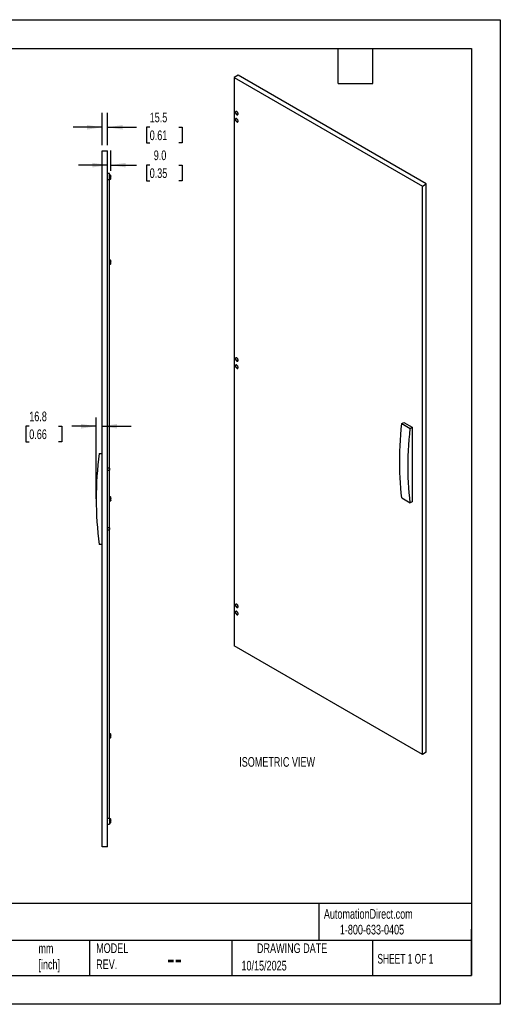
# Model space of a CAD drawing. Header units: millimetres. Extents: x 0 to 3632, y 0 to 2807.
# Tile 2 of 2: x 2261 to 3632, y 0 to 2807. Entities that reach past the tile are written whole.
import ezdxf

# ---------------------------------------------------------------- set-up
doc = ezdxf.new("R2010")
doc.units = ezdxf.units.MM
doc.header["$LTSCALE"] = 13
doc.layers.add('DIMENSIONS', color=140, linetype='Continuous', lineweight=25)
doc.layers.add('TEXT', color=140, linetype='Continuous', lineweight=25)
doc.styles.add('SLDTEXTSTYLE0', font='TXT', dxfattribs={"width": 0.7})
doc.styles.add('SLDTEXTSTYLE1', font='TXT', dxfattribs={"width": 0.65})
doc.dimstyles.new('SLDDIMSTYLE0', dxfattribs={"dimtxt": 28.054102, "dimasz": 42.926, "dimexe": 0, "dimexo": 0.0625, "dimgap": 7.013525, "dimtad": 0, "dimtih": 1, "dimtoh": 1, "dimdec": 1, "dimrnd": 1e-09, "dimzin": 4, "dimdsep": 46, "dimtxsty": 'SLDTEXTSTYLE0', "dimsah": 1, "dimcen": 0.09, "dimadec": 0, "dimazin": 1, "dimtfac": 1, "dimtdec": 1, "dimtmove": 0, "dimatfit": 0, "dimfxl": 0, "dimfrac": 2, "dimtolj": 1, "dimtzin": 12, "dimarcsym": 0})
doc.dimstyles.new('SLDDIMSTYLE2', dxfattribs={"dimtxt": 28.054102, "dimasz": 42.926, "dimexe": 0, "dimexo": 0.0625, "dimgap": 7.013525, "dimtad": 0, "dimtih": 1, "dimtoh": 1, "dimdec": 1, "dimrnd": 1e-09, "dimzin": 12, "dimdsep": 46, "dimtxsty": 'SLDTEXTSTYLE0', "dimsah": 1, "dimcen": 0.09, "dimadec": 0, "dimazin": 3, "dimtfac": 1, "dimtdec": 1, "dimtmove": 0, "dimatfit": 0, "dimfxl": 0, "dimfrac": 2, "dimtolj": 1, "dimtzin": 12, "dimarcsym": 0})

# ---------------------------------------------------------------- blocks, each defined once
blk = doc.blocks.new('_D_9')
at = {"layer": 'DIMENSIONS'}
for p, q in [((2288.7, 1647.8), (2279.3, 1647.8)), ((2279.3, 1647.8), (2279.3, 1603.3)), ((2372, 1647.8), (2381.5, 1647.8)), ((2381.5, 1647.8), (2381.5, 1603.3)), ((2479.6, 1647.8), (2410.1, 1647.8)), ((2496.4, 1647.8), (2579, 1647.8)), ((2279.3, 1603.3), (2288.7, 1603.3)), ((2381.5, 1603.3), (2372, 1603.3))]:
    blk.add_line(p, q, dxfattribs=at)
for points in [[(2479.6, 1647.8), (2436.7, 1654.4), (2436.7, 1641.2)], [(2496.4, 1647.8), (2539.4, 1641.2), (2539.4, 1654.4)]]:
    blk.add_solid(points, dxfattribs=at)
at = {"layer": 'DIMENSIONS', "char_height": 27.52, "attachment_point": 1, "style": 'SLDTEXTSTYLE0'}
for s, insert in [('16.8', (2288.7, 1689.6)), ('0.66', (2288.7, 1638.7))]:
    blk.add_mtext(s, dxfattribs=dict(at, insert=insert))
blk = doc.blocks.new('_D_10')
at = {"layer": 'DIMENSIONS'}
for p, q in [((2496.4, 2449.1), (2496.4, 2541.3)), ((2511.9, 2449.1), (2511.9, 2541.3)), ((2496.4, 2500), (2413.9, 2500)), ((2511.9, 2500), (2594.1, 2500)), ((2632.2, 2500), (2622.7, 2500)), ((2622.7, 2500), (2622.7, 2455.4)), ((2715.5, 2500), (2724.9, 2500)), ((2724.9, 2500), (2724.9, 2455.4)), ((2622.7, 2455.4), (2632.2, 2455.4)), ((2724.9, 2455.4), (2715.5, 2455.4))]:
    blk.add_line(p, q, dxfattribs=at)
for points in [[(2496.4, 2500), (2453.5, 2506.6), (2453.5, 2493.4)], [(2511.9, 2500), (2554.9, 2493.4), (2554.9, 2506.6)]]:
    blk.add_solid(points, dxfattribs=at)
at = {"layer": 'DIMENSIONS', "char_height": 27.52, "attachment_point": 1, "style": 'SLDTEXTSTYLE0'}
for s, insert in [('15.5', (2632.2, 2541.8)), ('0.61', (2632.2, 2490.9))]:
    blk.add_mtext(s, dxfattribs=dict(at, insert=insert))
blk = doc.blocks.new('_D_11')
at = {"layer": 'DIMENSIONS'}
for p, q in [((2520.9, 2375.6), (2520.9, 2433.5)), ((2511.9, 2392.2), (2429.4, 2392.2)), ((2520.9, 2392.2), (2594.1, 2392.2)), ((2632.2, 2392.2), (2622.7, 2392.2)), ((2622.7, 2392.2), (2622.7, 2347.6)), ((2715.5, 2392.2), (2724.9, 2392.2)), ((2724.9, 2392.2), (2724.9, 2347.6)), ((2622.7, 2347.6), (2632.2, 2347.6)), ((2724.9, 2347.6), (2715.5, 2347.6))]:
    blk.add_line(p, q, dxfattribs=at)
for points in [[(2511.9, 2392.2), (2469, 2398.8), (2469, 2385.6)], [(2520.9, 2392.2), (2563.9, 2385.6), (2563.9, 2398.8)]]:
    blk.add_solid(points, dxfattribs=at)
at = {"layer": 'DIMENSIONS', "char_height": 27.52, "attachment_point": 1, "style": 'SLDTEXTSTYLE0'}
for s, insert in [('9.0', (2643.8, 2433.9)), ('0.35', (2632.2, 2383.1))]:
    blk.add_mtext(s, dxfattribs=dict(at, insert=insert))

msp = doc.modelspace()

# ---------------------------------------------------------------- linework, layer by layer
at = {"color": 7, "linetype": 'Continuous'}
for p, q in [((0.03, 2806.73), (3632.23, 2806.73)), ((3632.23, 2806.73), (3632.23, 0.03)), ((3632.23, 0.03), (0.03, 0.03))]:
    msp.add_line(p, q, dxfattribs=at)
for p, q in [((2884.5, 2648.27), (2873.54, 2641.95)), ((2873.54, 2641.95), (2873.54, 1021.93)), ((2873.54, 2641.95), (3410.23, 2332.12)), ((3421.19, 2338.45), (2884.5, 2648.27)), ((2496.45, 448.58), (2496.45, 2432.58)), ((2496.45, 2432.58), (2511.95, 2432.58)), ((2511.95, 448.58), (2511.95, 2432.58)), ((2517.95, 2368.08), (2511.95, 2368.08)), ((2517.95, 2351.58), (2517.95, 2368.08)), ((2518.39, 2363.78), (2517.95, 2363.78)), ((2517.95, 2363.78), (2520.95, 2363.78)), ((2517.95, 2363.77), (2518.39, 2363.77)), ((2518.16, 2363.46), (2517.95, 2363.09)), ((2518.39, 2361.76), (2520.5, 2361.76)), ((2520.95, 2363.78), (2520.5, 2363.78)), ((2520.5, 2363.77), (2520.95, 2363.77)), ((2520.95, 2363.09), (2520.73, 2363.46)), ((2520.95, 2363.78), (2520.95, 2363.78)), ((2520.95, 2363.77), (2520.95, 2363.78)), ((2520.95, 2362.83), (2520.95, 2363.09)), ((2520.95, 2362.83), (2520.95, 2362.7)), ((2520.95, 2359.1), (2520.95, 2362.7)), ((2520.95, 2359.1), (2520.95, 2358.73)), ((2520.95, 2354.35), (2520.95, 2358.73)), ((2511.95, 2351.58), (2517.95, 2351.58)), ((2517.95, 2356.06), (2520.95, 2356.06)), ((2517.95, 2356.06), (2518.39, 2356.06)), ((2518.39, 2356.06), (2517.95, 2356.06)), ((2517.95, 2353.08), (2518.16, 2352.71)), ((2517.95, 1528.08), (2517.95, 2351.58)), ((2518.22, 2352.74), (2518.39, 2352.39)), ((2518.39, 2352.39), (2520.5, 2352.39)), ((2520.5, 2356.06), (2520.95, 2356.06)), ((2520.95, 2356.06), (2520.5, 2356.06)), ((2520.5, 2352.39), (2520.67, 2352.74)), ((2520.73, 2352.71), (2520.95, 2353.08)), ((2520.95, 2356.06), (2520.95, 2356.06)), ((2520.95, 2356.06), (2520.95, 2356.06)), ((2520.95, 2354.35), (2520.95, 2354.11)), ((2520.95, 2353.08), (2520.95, 2354.11)), ((3410.23, 2332.12), (3421.19, 2338.45)), ((3410.23, 712.1), (3410.23, 2332.12)), ((3421.19, 718.43), (3421.19, 2338.45)), ((2518.39, 2121.28), (2517.95, 2121.28)), ((2517.95, 2121.28), (2520.95, 2121.28)), ((2517.95, 2121.27), (2518.39, 2121.27)), ((2518.16, 2120.96), (2517.95, 2120.59)), ((2517.95, 2113.56), (2520.95, 2113.56)), ((2517.95, 2113.56), (2518.39, 2113.56)), ((2518.39, 2113.56), (2517.95, 2113.56)), ((2517.95, 2110.58), (2518.16, 2110.21)), ((2518.22, 2110.24), (2518.39, 2109.89)), ((2518.39, 2119.26), (2520.5, 2119.26)), ((2518.39, 2109.89), (2520.5, 2109.89)), ((2520.95, 2121.28), (2520.5, 2121.28)), ((2520.5, 2121.27), (2520.95, 2121.27)), ((2520.5, 2113.56), (2520.95, 2113.56)), ((2520.95, 2113.56), (2520.5, 2113.56)), ((2520.5, 2109.89), (2520.67, 2110.24)), ((2520.95, 2120.59), (2520.73, 2120.96)), ((2520.73, 2110.21), (2520.95, 2110.58)), ((2520.95, 2121.28), (2520.95, 2121.28)), ((2520.95, 2121.27), (2520.95, 2121.28)), ((2520.95, 2120.33), (2520.95, 2120.59)), ((2520.95, 2120.33), (2520.95, 2120.2)), ((2520.95, 2116.6), (2520.95, 2120.2)), ((2520.95, 2116.6), (2520.95, 2116.23)), ((2520.95, 2111.85), (2520.95, 2116.23)), ((2520.95, 2113.56), (2520.95, 2113.56)), ((2520.95, 2113.56), (2520.95, 2113.56)), ((2520.95, 2111.85), (2520.95, 2111.61)), ((2520.95, 2110.58), (2520.95, 2111.61)), ((3351.54, 1655.61), (3356.85, 1658.67)), ((3356.85, 1658.67), (3380.89, 1644.79)), ((3351.54, 1655.61), (3375.58, 1641.73)), ((3375.58, 1641.73), (3380.89, 1644.79)), ((3380.89, 1644.79), (3380.89, 1432.49)), ((2488.45, 1570.58), (2495.95, 1570.58)), ((2495.95, 1570.58), (2495.95, 1310.58)), ((2517.45, 1528.58), (2511.95, 1528.58)), ((2511.95, 1522.58), (2517.45, 1522.58)), ((2517.95, 1528.08), (2517.45, 1528.58)), ((2517.45, 1522.58), (2517.45, 1528.58)), ((2517.45, 1522.58), (2517.95, 1523.08)), ((2517.95, 1528.08), (2517.95, 1523.1)), ((2517.95, 1523.1), (2517.95, 1523.08)), ((2517.95, 1358.08), (2517.95, 1523.08)), ((2518.39, 1446.28), (2517.95, 1446.28)), ((2517.95, 1446.28), (2520.95, 1446.28)), ((2517.95, 1446.27), (2518.39, 1446.27)), ((2518.16, 1445.96), (2517.95, 1445.59)), ((2517.95, 1438.56), (2520.95, 1438.56)), ((2517.95, 1438.56), (2518.39, 1438.56)), ((2518.39, 1438.56), (2517.95, 1438.56)), ((2517.95, 1435.58), (2518.16, 1435.21)), ((2518.22, 1435.24), (2518.39, 1434.89)), ((2518.39, 1444.26), (2520.5, 1444.26)), ((2518.39, 1434.89), (2520.5, 1434.89)), ((2520.95, 1446.28), (2520.5, 1446.28)), ((2520.5, 1446.27), (2520.95, 1446.27)), ((2520.5, 1438.56), (2520.95, 1438.56)), ((2520.95, 1438.56), (2520.5, 1438.56)), ((2520.5, 1434.89), (2520.67, 1435.24)), ((2520.95, 1445.59), (2520.73, 1445.96)), ((2520.73, 1435.21), (2520.95, 1435.58)), ((2520.95, 1446.28), (2520.95, 1446.28)), ((2520.95, 1446.27), (2520.95, 1446.28)), ((2520.95, 1445.33), (2520.95, 1445.59)), ((2520.95, 1445.33), (2520.95, 1445.2)), ((2520.95, 1441.6), (2520.95, 1445.2)), ((2520.95, 1441.6), (2520.95, 1441.23)), ((2520.95, 1436.85), (2520.95, 1441.23)), ((2520.95, 1438.56), (2520.95, 1438.56)), ((2520.95, 1438.56), (2520.95, 1438.56)), ((2520.95, 1436.85), (2520.95, 1436.61)), ((2520.95, 1435.58), (2520.95, 1436.61)), ((3351.54, 1443.31), (3375.58, 1429.43)), ((3380.89, 1432.49), (3375.58, 1429.43)), ((2517.45, 1358.58), (2511.95, 1358.58)), ((2511.95, 1352.58), (2517.45, 1352.58)), ((2517.95, 1358.08), (2517.45, 1358.58)), ((2517.45, 1352.58), (2517.45, 1358.58)), ((2517.45, 1352.58), (2517.95, 1353.08)), ((2517.95, 1358.08), (2517.95, 1353.1)), ((2517.95, 1353.1), (2517.95, 1353.08)), ((2517.95, 529.58), (2517.95, 1353.08)), ((2495.95, 1310.58), (2488.45, 1310.58)), ((3410.23, 712.1), (2873.54, 1021.93)), ((2518.39, 771.28), (2517.95, 771.28)), ((2517.95, 771.28), (2520.95, 771.28)), ((2517.95, 771.27), (2518.39, 771.27)), ((2518.16, 770.96), (2517.95, 770.59)), ((2517.95, 763.56), (2520.95, 763.56)), ((2517.95, 763.56), (2518.39, 763.56)), ((2518.39, 763.56), (2517.95, 763.56)), ((2517.95, 760.58), (2518.16, 760.21)), ((2518.22, 760.24), (2518.39, 759.89)), ((2518.39, 769.26), (2520.5, 769.26)), ((2518.39, 759.89), (2520.5, 759.89)), ((2520.95, 771.28), (2520.5, 771.28)), ((2520.5, 771.27), (2520.95, 771.27)), ((2520.5, 763.56), (2520.95, 763.56)), ((2520.95, 763.56), (2520.5, 763.56)), ((2520.5, 759.89), (2520.67, 760.24)), ((2520.95, 770.59), (2520.73, 770.96)), ((2520.73, 760.21), (2520.95, 760.58)), ((2520.95, 771.28), (2520.95, 771.28)), ((2520.95, 771.27), (2520.95, 771.28)), ((2520.95, 770.33), (2520.95, 770.59)), ((2520.95, 770.33), (2520.95, 770.2)), ((2520.95, 766.6), (2520.95, 770.2)), ((2520.95, 766.6), (2520.95, 766.23)), ((2520.95, 761.85), (2520.95, 766.23)), ((2520.95, 763.56), (2520.95, 763.56)), ((2520.95, 763.56), (2520.95, 763.56)), ((2520.95, 761.85), (2520.95, 761.61)), ((2520.95, 760.58), (2520.95, 761.61)), ((3421.19, 718.43), (3410.23, 712.1)), ((2517.95, 529.58), (2511.95, 529.58)), ((2511.95, 513.08), (2517.95, 513.08)), ((2517.95, 529.58), (2517.95, 513.08)), ((2518.39, 528.78), (2517.95, 528.78)), ((2517.95, 528.78), (2520.95, 528.78)), ((2517.95, 528.77), (2518.39, 528.77)), ((2518.16, 528.46), (2517.95, 528.09)), ((2517.95, 521.06), (2520.95, 521.06)), ((2517.95, 521.06), (2518.39, 521.06)), ((2518.39, 521.06), (2517.95, 521.06)), ((2517.95, 518.08), (2518.16, 517.71)), ((2518.22, 517.74), (2518.39, 517.39)), ((2518.39, 526.76), (2520.5, 526.76)), ((2518.39, 517.39), (2520.5, 517.39)), ((2520.95, 528.78), (2520.5, 528.78)), ((2520.5, 528.77), (2520.95, 528.77)), ((2520.5, 521.06), (2520.95, 521.06)), ((2520.95, 521.06), (2520.5, 521.06)), ((2520.5, 517.39), (2520.67, 517.74)), ((2520.95, 528.09), (2520.73, 528.46)), ((2520.73, 517.71), (2520.95, 518.08)), ((2520.95, 528.78), (2520.95, 528.78)), ((2520.95, 528.77), (2520.95, 528.78)), ((2520.95, 527.83), (2520.95, 528.09)), ((2520.95, 527.83), (2520.95, 527.7)), ((2520.95, 524.1), (2520.95, 527.7)), ((2520.95, 524.1), (2520.95, 523.73)), ((2520.95, 519.35), (2520.95, 523.73)), ((2520.95, 521.06), (2520.95, 521.06)), ((2520.95, 521.06), (2520.95, 521.06)), ((2520.95, 519.35), (2520.95, 519.11)), ((2520.95, 518.08), (2520.95, 519.11)), ((2511.95, 448.58), (2496.45, 448.58))]:
    msp.add_line(p, q)
at = {"flags": 128}
for points in [[(2880.61, 2535.8), (2881.62, 2535.37), (2882.55, 2535.28), (2883.36, 2535.52), (2883.98, 2536.1), (2884.37, 2536.96), (2884.5, 2538.04), (2884.37, 2539.28), (2883.98, 2540.59), (2883.36, 2541.88), (2882.55, 2543.05), (2881.62, 2544.04), (2880.61, 2544.78), (2879.6, 2545.21), (2878.67, 2545.3), (2877.86, 2545.05), (2877.24, 2544.48), (2876.85, 2543.62), (2876.72, 2542.53), (2876.85, 2541.29), (2877.24, 2539.99), (2877.86, 2538.7), (2878.67, 2537.52), (2879.6, 2536.53), (2880.61, 2535.8)], [(2883.84, 2535.92), (2883.61, 2535.89), (2882.68, 2535.98), (2881.67, 2536.41), (2880.66, 2537.14), (2879.73, 2538.13), (2878.92, 2539.31), (2878.3, 2540.6), (2877.91, 2541.91), (2877.78, 2543.14), (2877.91, 2544.23), (2878.3, 2545.09), (2878.44, 2545.27)], [(2880.61, 2515.38), (2881.62, 2514.95), (2882.55, 2514.86), (2883.36, 2515.11), (2883.98, 2515.68), (2884.37, 2516.54), (2884.5, 2517.63), (2884.37, 2518.87), (2883.98, 2520.18), (2883.36, 2521.46), (2882.55, 2522.64), (2881.62, 2523.63), (2880.61, 2524.36), (2879.6, 2524.79), (2878.67, 2524.89), (2877.86, 2524.64), (2877.24, 2524.06), (2876.85, 2523.2), (2876.72, 2522.12), (2876.85, 2520.88), (2877.24, 2519.57), (2877.86, 2518.29), (2878.67, 2517.11), (2879.6, 2516.12), (2880.61, 2515.38)], [(2883.84, 2515.51), (2883.61, 2515.47), (2882.68, 2515.57), (2881.67, 2516), (2880.66, 2516.73), (2879.73, 2517.72), (2878.92, 2518.9), (2878.3, 2520.19), (2877.91, 2521.49), (2877.78, 2522.73), (2877.91, 2523.82), (2878.3, 2524.68), (2878.44, 2524.85)], [(2880.61, 1833.57), (2881.62, 1833.14), (2882.55, 1833.05), (2883.36, 1833.3), (2883.98, 1833.87), (2884.37, 1834.73), (2884.5, 1835.82), (2884.37, 1837.06), (2883.98, 1838.36), (2883.36, 1839.65), (2882.55, 1840.83), (2881.62, 1841.82), (2880.61, 1842.55), (2879.6, 1842.98), (2878.67, 1843.07), (2877.86, 1842.83), (2877.24, 1842.25), (2876.85, 1841.39), (2876.72, 1840.31), (2876.85, 1839.07), (2877.24, 1837.76), (2877.86, 1836.47), (2878.67, 1835.3), (2879.6, 1834.31), (2880.61, 1833.57)], [(2883.84, 1833.69), (2883.61, 1833.66), (2882.68, 1833.76), (2881.67, 1834.18), (2880.66, 1834.92), (2879.73, 1835.91), (2878.92, 1837.09), (2878.3, 1838.37), (2877.91, 1839.68), (2877.78, 1840.92), (2877.91, 1842.01), (2878.3, 1842.86), (2878.44, 1843.04)], [(2880.61, 1813.16), (2881.62, 1812.73), (2882.55, 1812.64), (2883.36, 1812.89), (2883.98, 1813.46), (2884.37, 1814.32), (2884.5, 1815.4), (2884.37, 1816.64), (2883.98, 1817.95), (2883.36, 1819.24), (2882.55, 1820.42), (2881.62, 1821.41), (2880.61, 1822.14), (2879.6, 1822.57), (2878.67, 1822.66), (2877.86, 1822.41), (2877.24, 1821.84), (2876.85, 1820.98), (2876.72, 1819.89), (2876.85, 1818.66), (2877.24, 1817.35), (2877.86, 1816.06), (2878.67, 1814.88), (2879.6, 1813.89), (2880.61, 1813.16)], [(2883.84, 1813.28), (2883.61, 1813.25), (2882.68, 1813.34), (2881.67, 1813.77), (2880.66, 1814.5), (2879.73, 1815.49), (2878.92, 1816.67), (2878.3, 1817.96), (2877.91, 1819.27), (2877.78, 1820.51), (2877.91, 1821.59), (2878.3, 1822.45), (2878.44, 1822.63)], [(3351.54, 1443.31), (3349.89, 1457.45), (3348.49, 1471.76), (3347.35, 1486.26), (3346.46, 1500.92), (3345.82, 1515.74), (3345.44, 1530.73), (3345.31, 1545.86), (3345.44, 1561.15), (3345.82, 1576.57), (3346.46, 1592.13), (3347.35, 1607.82), (3348.49, 1623.63), (3349.89, 1639.57), (3351.54, 1655.61)], [(3375.58, 1429.43), (3373.93, 1443.57), (3372.53, 1457.88), (3371.39, 1472.38), (3370.5, 1487.04), (3369.86, 1501.86), (3369.48, 1516.85), (3369.35, 1531.98), (3369.48, 1547.27), (3369.86, 1562.69), (3370.5, 1578.25), (3371.39, 1593.94), (3372.53, 1609.76), (3373.93, 1625.69), (3375.58, 1641.73)], [(2880.61, 1131.35), (2881.62, 1130.92), (2882.55, 1130.83), (2883.36, 1131.07), (2883.98, 1131.65), (2884.37, 1132.51), (2884.5, 1133.59), (2884.37, 1134.83), (2883.98, 1136.14), (2883.36, 1137.43), (2882.55, 1138.6), (2881.62, 1139.59), (2880.61, 1140.33), (2879.6, 1140.76), (2878.67, 1140.85), (2877.86, 1140.6), (2877.24, 1140.03), (2876.85, 1139.17), (2876.72, 1138.08), (2876.85, 1136.84), (2877.24, 1135.54), (2877.86, 1134.25), (2878.67, 1133.07), (2879.6, 1132.08), (2880.61, 1131.35)], [(2883.84, 1131.47), (2883.61, 1131.44), (2882.68, 1131.53), (2881.67, 1131.96), (2880.66, 1132.69), (2879.73, 1133.68), (2878.92, 1134.86), (2878.3, 1136.15), (2877.91, 1137.46), (2877.78, 1138.69), (2877.91, 1139.78), (2878.3, 1140.64), (2878.44, 1140.82)], [(2880.61, 1110.93), (2881.62, 1110.5), (2882.55, 1110.41), (2883.36, 1110.66), (2883.98, 1111.23), (2884.37, 1112.09), (2884.5, 1113.18), (2884.37, 1114.42), (2883.98, 1115.72), (2883.36, 1117.01), (2882.55, 1118.19), (2881.62, 1119.18), (2880.61, 1119.91), (2879.6, 1120.34), (2878.67, 1120.44), (2877.86, 1120.19), (2877.24, 1119.61), (2876.85, 1118.75), (2876.72, 1117.67), (2876.85, 1116.43), (2877.24, 1115.12), (2877.86, 1113.84), (2878.67, 1112.66), (2879.6, 1111.67), (2880.61, 1110.93)], [(2883.84, 1111.06), (2883.61, 1111.02), (2882.68, 1111.12), (2881.67, 1111.55), (2880.66, 1112.28), (2879.73, 1113.27), (2878.92, 1114.45), (2878.3, 1115.73), (2877.91, 1117.04), (2877.78, 1118.28), (2877.91, 1119.37), (2878.3, 1120.23), (2878.44, 1120.4)]]:
    msp.add_lwpolyline(points, dxfattribs=at)
msp.add_arc((3442.49, 1440.58), 962.86, 172.24054, 187.75946)
for points in [[(2517.95, 2362.83), (2517.97, 2363.15), (2518.14, 2363.47), (2518.39, 2363.78)], [(2518.39, 2361.76), (2518.14, 2362.07), (2517.97, 2362.38), (2517.95, 2362.7)], [(2517.95, 2359.1), (2517.97, 2360), (2518.14, 2360.89), (2518.39, 2361.76)], [(2518.39, 2356.06), (2518.14, 2356.93), (2517.97, 2357.82), (2517.95, 2358.73)], [(2520.5, 2363.78), (2520.76, 2363.47), (2520.93, 2363.15), (2520.95, 2362.83)], [(2520.95, 2362.7), (2520.93, 2362.38), (2520.76, 2362.07), (2520.5, 2361.76)], [(2520.5, 2361.76), (2520.76, 2360.89), (2520.93, 2360), (2520.95, 2359.1)], [(2520.95, 2358.73), (2520.93, 2357.82), (2520.76, 2356.93), (2520.5, 2356.06)], [(2517.95, 2354.35), (2517.97, 2354.93), (2518.14, 2355.5), (2518.39, 2356.06)], [(2518.39, 2352.39), (2518.14, 2352.95), (2517.97, 2353.52), (2517.95, 2354.11)], [(2520.5, 2356.06), (2520.76, 2355.5), (2520.93, 2354.93), (2520.95, 2354.35)], [(2520.95, 2354.11), (2520.93, 2353.52), (2520.76, 2352.95), (2520.5, 2352.39)], [(2517.95, 2120.33), (2517.97, 2120.65), (2518.14, 2120.97), (2518.39, 2121.28)], [(2518.39, 2119.26), (2518.14, 2119.57), (2517.97, 2119.88), (2517.95, 2120.2)], [(2517.95, 2116.6), (2517.97, 2117.5), (2518.14, 2118.39), (2518.39, 2119.26)], [(2518.39, 2113.56), (2518.14, 2114.43), (2517.97, 2115.32), (2517.95, 2116.23)], [(2517.95, 2111.85), (2517.97, 2112.43), (2518.14, 2113), (2518.39, 2113.56)], [(2518.39, 2109.89), (2518.14, 2110.45), (2517.97, 2111.02), (2517.95, 2111.61)], [(2520.5, 2121.28), (2520.76, 2120.97), (2520.93, 2120.65), (2520.95, 2120.33)], [(2520.95, 2120.2), (2520.93, 2119.88), (2520.76, 2119.57), (2520.5, 2119.26)], [(2520.5, 2119.26), (2520.76, 2118.39), (2520.93, 2117.5), (2520.95, 2116.6)], [(2520.95, 2116.23), (2520.93, 2115.32), (2520.76, 2114.43), (2520.5, 2113.56)], [(2520.5, 2113.56), (2520.76, 2113), (2520.93, 2112.43), (2520.95, 2111.85)], [(2520.95, 2111.61), (2520.93, 2111.02), (2520.76, 2110.45), (2520.5, 2109.89)], [(2517.95, 1445.33), (2517.97, 1445.65), (2518.14, 1445.97), (2518.39, 1446.28)], [(2518.39, 1444.26), (2518.14, 1444.57), (2517.97, 1444.88), (2517.95, 1445.2)], [(2517.95, 1441.6), (2517.97, 1442.5), (2518.14, 1443.39), (2518.39, 1444.26)], [(2518.39, 1438.56), (2518.14, 1439.43), (2517.97, 1440.32), (2517.95, 1441.23)], [(2517.95, 1436.85), (2517.97, 1437.43), (2518.14, 1438), (2518.39, 1438.56)], [(2518.39, 1434.89), (2518.14, 1435.45), (2517.97, 1436.02), (2517.95, 1436.61)], [(2520.5, 1446.28), (2520.76, 1445.97), (2520.93, 1445.65), (2520.95, 1445.33)], [(2520.95, 1445.2), (2520.93, 1444.88), (2520.76, 1444.57), (2520.5, 1444.26)], [(2520.5, 1444.26), (2520.76, 1443.39), (2520.93, 1442.5), (2520.95, 1441.6)], [(2520.95, 1441.23), (2520.93, 1440.32), (2520.76, 1439.43), (2520.5, 1438.56)], [(2520.5, 1438.56), (2520.76, 1438), (2520.93, 1437.43), (2520.95, 1436.85)], [(2520.95, 1436.61), (2520.93, 1436.02), (2520.76, 1435.45), (2520.5, 1434.89)], [(2517.95, 770.33), (2517.97, 770.65), (2518.14, 770.97), (2518.39, 771.28)], [(2518.39, 769.26), (2518.14, 769.57), (2517.97, 769.88), (2517.95, 770.2)], [(2517.95, 766.6), (2517.97, 767.5), (2518.14, 768.39), (2518.39, 769.26)], [(2518.39, 763.56), (2518.14, 764.43), (2517.97, 765.32), (2517.95, 766.23)], [(2517.95, 761.85), (2517.97, 762.43), (2518.14, 763), (2518.39, 763.56)], [(2518.39, 759.89), (2518.14, 760.45), (2517.97, 761.02), (2517.95, 761.61)], [(2520.5, 771.28), (2520.76, 770.97), (2520.93, 770.65), (2520.95, 770.33)], [(2520.95, 770.2), (2520.93, 769.88), (2520.76, 769.57), (2520.5, 769.26)], [(2520.5, 769.26), (2520.76, 768.39), (2520.93, 767.5), (2520.95, 766.6)], [(2520.95, 766.23), (2520.93, 765.32), (2520.76, 764.43), (2520.5, 763.56)], [(2520.5, 763.56), (2520.76, 763), (2520.93, 762.43), (2520.95, 761.85)], [(2520.95, 761.61), (2520.93, 761.02), (2520.76, 760.45), (2520.5, 759.89)], [(2517.95, 527.83), (2517.97, 528.15), (2518.14, 528.47), (2518.39, 528.78)], [(2518.39, 526.76), (2518.14, 527.07), (2517.97, 527.38), (2517.95, 527.7)], [(2517.95, 524.1), (2517.97, 525), (2518.14, 525.89), (2518.39, 526.76)], [(2518.39, 521.06), (2518.14, 521.93), (2517.97, 522.82), (2517.95, 523.73)], [(2517.95, 519.35), (2517.97, 519.93), (2518.14, 520.5), (2518.39, 521.06)], [(2518.39, 517.39), (2518.14, 517.95), (2517.97, 518.52), (2517.95, 519.11)], [(2520.5, 528.78), (2520.76, 528.47), (2520.93, 528.15), (2520.95, 527.83)], [(2520.95, 527.7), (2520.93, 527.38), (2520.76, 527.07), (2520.5, 526.76)], [(2520.5, 526.76), (2520.76, 525.89), (2520.93, 525), (2520.95, 524.1)], [(2520.95, 523.73), (2520.93, 522.82), (2520.76, 521.93), (2520.5, 521.06)], [(2520.5, 521.06), (2520.76, 520.5), (2520.93, 519.93), (2520.95, 519.35)], [(2520.95, 519.11), (2520.93, 518.52), (2520.76, 517.95), (2520.5, 517.39)]]:
    msp.add_open_spline(points, degree=3)
at = {"layer": 'DIMENSIONS'}
msp.add_line((2479.63, 1440.58), (2479.63, 1672.43), dxfattribs=at)
at = {"layer": 'TEXT'}
for p, q in [((82.55, 2724.15), (3549.65, 2724.15)), ((3169.92, 2625.09), (3169.92, 2724.15)), ((3268.98, 2625.09), (3268.98, 2724.15)), ((3549.65, 2724.15), (3549.65, 82.55)), ((3169.92, 2625.09), (3268.98, 2625.09)), ((3549.65, 287.64), (82.55, 287.64)), ((3114.48, 287.64), (3114.48, 181.61)), ((3549.65, 82.55), (3549.65, 214.63)), ((3549.65, 181.61), (82.55, 181.61)), ((2460.91, 181.61), (2460.91, 82.55)), ((2866.05, 181.61), (2866.05, 82.55)), ((3267.53, 181.61), (3267.53, 82.55)), ((82.55, 82.55), (3549.65, 82.55))]:
    msp.add_line(p, q, dxfattribs=at)

# ---------------------------------------------------------------- texts
at = {"color": 179, "linetype": 'Continuous', "lineweight": 18, "char_height": 27.5167, "attachment_point": 1, "style": 'SLDTEXTSTYLE0'}
for s, insert in [('AutomationDirect.com', (3129.03, 271.39)), ('1-800-633-0405', (3174.49, 226.68))]:
    msp.add_mtext(s, dxfattribs=dict(at, insert=insert))
at = {"layer": 'DIMENSIONS', "insert": (2887.59, 704.77), "char_height": 27.5167, "attachment_point": 1, "style": 'SLDTEXTSTYLE0'}
msp.add_mtext('ISOMETRIC VIEW', dxfattribs=at)
at = {"layer": 'TEXT'}
for s, insert, char_height, attachment_point, style in [('FPK208', (2069.7, 260.3), 48.154, 1, 'SLDTEXTSTYLE0'), ('MODEL ^JREV.', (2479.54, 173.73), 27.5167, 1, 'SLDTEXTSTYLE0'), ('DRAWING DATE', (3038.43, 173.73), 27.5167, 2, 'SLDTEXTSTYLE0'), ('mm^J[inch]', (2314.83, 173.28), 27.517, 1, 'SLDTEXTSTYLE0'), ('SHEET 1 OF 1', (3281.74, 143.67), 27.5167, 1, 'SLDTEXTSTYLE1'), ('--', (2681.87, 165.55), 68.792, 1, 'SLDTEXTSTYLE0'), ('10/15/2025', (2893.97, 123.98), 27.517, 1, 'SLDTEXTSTYLE0')]:
    msp.add_mtext(s, dxfattribs=dict(at, insert=insert, char_height=char_height, attachment_point=attachment_point, style=style))

# ---------------------------------------------------------------- dimensions: what is measured, and where the dimension line sits
at = {"layer": 'DIMENSIONS'}
for base, p1, p2, dimstyle, picture, middle in [((2511.95, 2500), (2496.45, 2432.58), (2511.95, 2432.58), 'SLDDIMSTYLE2', '_D_10', (2673.84, 2500)), ((2496.45, 1647.85), (2479.63, 1672.43), (2496.45, 2432.58), 'SLDDIMSTYLE2', '_D_9', (2330.36, 1647.85)), ((2520.95, 2392.18), (2511.95, 2432.58), (2520.95, 2359.1), 'SLDDIMSTYLE0', '_D_11', (2673.84, 2392.18))]:
    dim = msp.add_linear_dim(base=base, p1=p1, p2=p2, dimstyle=dimstyle, dxfattribs=at)
    dim.commit()
    dim.dimension.update_dxf_attribs({"geometry": picture, "text_midpoint": middle, "dimtype": 160})

doc.saveas('drawing.dxf')
